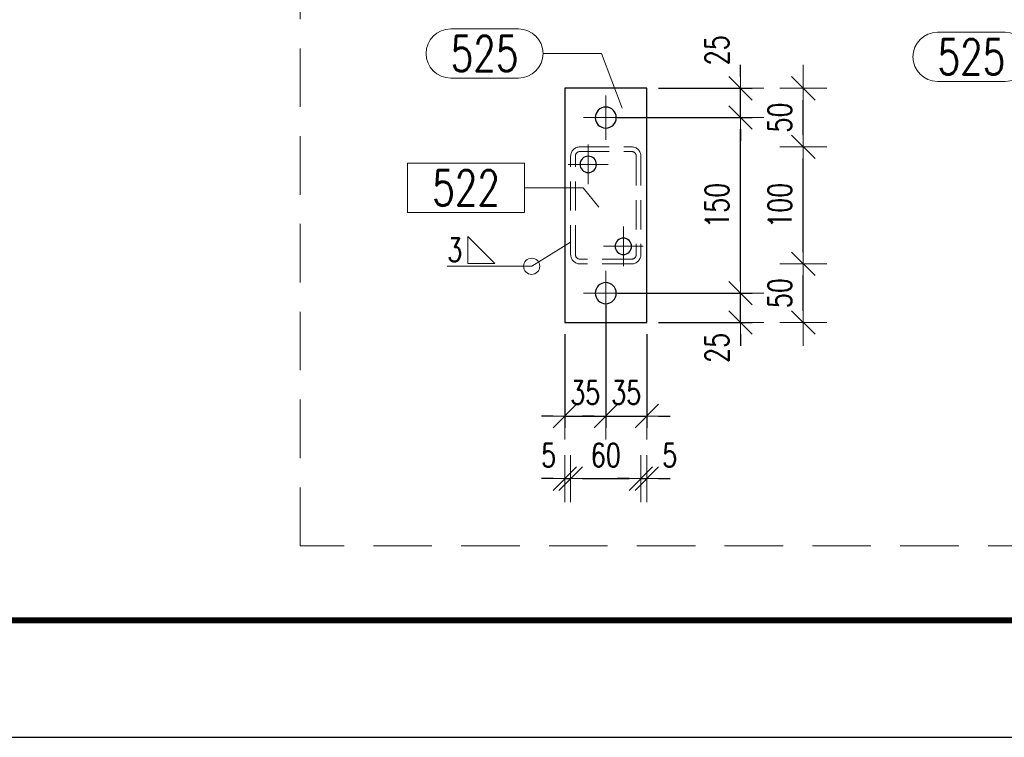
# Model space of a CAD drawing. Header units: millimetres. Extents: x -870 to -358, y 12812 to 13184.
# Tile 16 of 32: x -672 to -588, y 12812 to 12873. Entities that reach past the tile are written whole.
import ezdxf

# ---------------------------------------------------------------- set-up
doc = ezdxf.new("R2010")
doc.units = ezdxf.units.MM
doc.header["$LTSCALE"] = 10
doc.linetypes.add('HIDDEN', pattern=[0.375, 0.25, -0.125])
doc.linetypes.add('MITTE', pattern=[2, 1.25, -0.25, 0.25, -0.25])
doc.layers.get('Defpoints').update_dxf_attribs({"color": 1})
doc.layers.add('_FORMATKA', color=8, linetype='Continuous', plot=False)
for name, color, linetype, lineweight in [('_RAMKA', 7, 'Continuous', 35), ('PS_Bolt', 4, 'Continuous', 13), ('PS_DIM', 4, 'Continuous', 13), ('PS_Hidden', 2, 'HIDDEN', 9), ('PS_Mid', 5, 'MITTE', 15), ('PS_Pos', 1, 'Continuous', 15), ('PS_SOLID', 7, 'Continuous', 30), ('PS_Weld', 1, 'Continuous', 9)]:
    doc.layers.add(name, color=color, linetype=linetype, lineweight=lineweight)
doc.styles.add('simplex', font='simplex.shx', dxfattribs={"width": 0.75})
doc.dimstyles.new('1_10_PRZ', dxfattribs={"dimtxt": 2, "dimasz": 1, "dimexe": 2, "dimexo": 5, "dimgap": 1, "dimtad": 1, "dimdec": 0, "dimlfac": 10, "dimtxsty": 'simplex', "dimblk": 'dimznak', "dimcen": 2, "dimse1": 1, "dimse2": 1, "dimclrt": 3, "dimadec": 1, "dimazin": 0, "dimtfac": 1, "dimtdec": 0, "dimtix": 1, "dimtmove": 2, "dimatfit": 3, "dimldrblk": 'dim-grot', "dimfxl": 1, "dimarcsym": 0})
doc.dimstyles.new('1_10_SC', dxfattribs={"dimtxt": 2, "dimasz": 1, "dimexe": 1, "dimexo": 1, "dimgap": 1, "dimtad": 1, "dimdec": 0, "dimlfac": 10, "dimtxsty": 'simplex', "dimblk": 'dimznak', "dimcen": 2, "dimclrd": 256, "dimclre": 256, "dimclrt": 3, "dimadec": 1, "dimazin": 0, "dimtfac": 1, "dimtdec": 0, "dimtix": 1, "dimtmove": 2, "dimatfit": 3, "dimldrblk": 'dim-grot', "dimfxl": 1, "dimarcsym": 0})

# ---------------------------------------------------------------- blocks, each defined once
blk = doc.blocks.new('*X51')
at = {"color": 3, "linetype": 'Continuous'}
for p, q in [((-547.877, 13102.022), (-549.477, 13103.302)), ((-546.802, 13102.022), (-545.202, 13103.302)), ((-549.477, 13100.742), (-547.877, 13102.022)), ((-549.477, 13102.022), (-545.202, 13102.022)), ((-545.202, 13100.742), (-546.802, 13102.022))]:
    blk.add_line(p, q, dxfattribs=at)
blk = doc.blocks.new('*X52')
at = {"color": 3, "linetype": 'Continuous'}
for p, q in [((-547.877, 13117.022), (-549.477, 13118.302)), ((-546.802, 13117.022), (-545.202, 13118.302)), ((-549.477, 13115.742), (-547.877, 13117.022)), ((-549.477, 13117.022), (-545.202, 13117.022)), ((-545.202, 13115.742), (-546.802, 13117.022))]:
    blk.add_line(p, q, dxfattribs=at)
blk = doc.blocks.new('*X53')
at = {"color": 3, "linetype": 'Continuous'}
for p, q in [((-455.357, 13103.302), (-453.757, 13102.022)), ((-451.082, 13103.302), (-452.682, 13102.022)), ((-453.757, 13102.022), (-455.357, 13100.742)), ((-451.082, 13102.022), (-455.357, 13102.022)), ((-452.682, 13102.022), (-451.082, 13100.742))]:
    blk.add_line(p, q, dxfattribs=at)
blk = doc.blocks.new('*X54')
at = {"color": 3, "linetype": 'Continuous'}
for p, q in [((-455.357, 13118.302), (-453.757, 13117.022)), ((-451.082, 13118.302), (-452.682, 13117.022)), ((-453.757, 13117.022), (-455.357, 13115.742)), ((-451.082, 13117.022), (-455.357, 13117.022)), ((-452.682, 13117.022), (-451.082, 13115.742))]:
    blk.add_line(p, q, dxfattribs=at)
blk = doc.blocks.new('dimznak')
at = {"color": 0}
for points in [[(0, 2), (0, -2)], [(-2, 0), (2, 0)]]:
    blk.add_lwpolyline(points, dxfattribs=at)
at = {"color": 2}
blk.add_lwpolyline([(1, 1), (-1, -1)], dxfattribs=at)
blk = doc.blocks.new('*D55')
at = {"layer": 'Defpoints', "color": 0, "transparency": 16777216}
for p in [(-621.714, 12849.561, 52.116), (-625.214, 12847.061, 52.116), (-621.714, 12839.061)]:
    blk.add_point(p, dxfattribs=at)
at = {"layer": 'PS_DIM', "lineweight": -2, "transparency": 16777216}
for p, q in [((-621.714, 12848.561), (-621.714, 12838.061)), ((-625.214, 12846.061), (-625.214, 12838.061)), ((-626.214, 12839.061), (-627.214, 12839.061)), ((-625.214, 12839.061), (-621.714, 12839.061)), ((-620.714, 12839.061), (-619.714, 12839.061))]:
    blk.add_line(p, q, dxfattribs=at)
blk.add_blockref('dimznak', (-625.214, 12839.061), dxfattribs=at)
at = {"layer": 'PS_DIM', "lineweight": -2, "transparency": 16777216, "rotation": 180}
blk.add_blockref('dimznak', (-621.714, 12839.061), dxfattribs=at)
at = {"layer": 'PS_DIM', "color": 3, "transparency": 16777216, "insert": (-623.464, 12841.061), "char_height": 2, "attachment_point": 5, "style": 'simplex'}
blk.add_mtext('35', dxfattribs=at)
blk = doc.blocks.new('dim-grot')
blk.add_hatch(color=256).paths.add_polyline_path([(0, 0), (-2, 0.5), (-2, -0.5)])
blk.add_lwpolyline([(0, 0), (-2, 0.5), (-2, -0.5), (0, 0)])
blk = doc.blocks.new('*D56')
at = {"layer": 'Defpoints', "color": 0, "transparency": 16777216}
for p in [(-621.714, 12849.561, 52.116), (-618.214, 12847.061, 52.116), (-618.214, 12839.061)]:
    blk.add_point(p, dxfattribs=at)
at = {"layer": 'PS_DIM', "lineweight": -2, "transparency": 16777216}
for p, q in [((-621.714, 12848.561), (-621.714, 12838.061)), ((-618.214, 12846.061), (-618.214, 12838.061)), ((-622.714, 12839.061), (-623.714, 12839.061)), ((-621.714, 12839.061), (-618.214, 12839.061)), ((-617.214, 12839.061), (-616.214, 12839.061))]:
    blk.add_line(p, q, dxfattribs=at)
blk.add_blockref('dimznak', (-621.714, 12839.061), dxfattribs=at)
at = {"layer": 'PS_DIM', "lineweight": -2, "transparency": 16777216, "rotation": 180}
blk.add_blockref('dimznak', (-618.214, 12839.061), dxfattribs=at)
at = {"layer": 'PS_DIM', "color": 3, "transparency": 16777216, "insert": (-619.964, 12841.061), "char_height": 2, "attachment_point": 5, "style": 'simplex'}
blk.add_mtext('35', dxfattribs=at)
blk = doc.blocks.new('*D57')
at = {"layer": 'Defpoints', "color": 0, "transparency": 16777216}
for p in [(-624.714, 12853.903, 52.116), (-625.214, 12847.061, 52.116), (-624.714, 12833.712)]:
    blk.add_point(p, dxfattribs=at)
at = {"layer": 'PS_DIM', "color": 0, "lineweight": -2, "transparency": 16777216}
for p, q in [((-626.214, 12833.712), (-627.214, 12833.712)), ((-625.214, 12833.712), (-624.714, 12833.712)), ((-623.714, 12833.712), (-622.714, 12833.712))]:
    blk.add_line(p, q, dxfattribs=at)
blk.add_blockref('dimznak', (-625.214, 12833.712), dxfattribs=at)
at = {"layer": 'PS_DIM', "color": 0, "lineweight": -2, "transparency": 16777216, "rotation": 180}
blk.add_blockref('dimznak', (-624.714, 12833.712), dxfattribs=at)
at = {"layer": 'PS_DIM', "color": 3, "transparency": 16777216, "insert": (-626.596, 12835.712), "char_height": 2, "attachment_point": 5, "style": 'simplex'}
blk.add_mtext('5', dxfattribs=at)
blk = doc.blocks.new('*D58')
at = {"layer": 'Defpoints', "color": 0, "transparency": 16777216}
for p in [(-624.714, 12853.903, 52.116), (-618.714, 12854.292, 52.116), (-618.714, 12833.712)]:
    blk.add_point(p, dxfattribs=at)
at = {"layer": 'PS_DIM', "color": 0, "lineweight": -2, "transparency": 16777216}
blk.add_line((-623.714, 12833.712), (-619.714, 12833.712), dxfattribs=at)
at = {"layer": 'PS_DIM', "color": 0, "lineweight": -2, "transparency": 16777216, "rotation": 180}
blk.add_blockref('dimznak', (-624.714, 12833.712), dxfattribs=at)
at = {"layer": 'PS_DIM', "color": 0, "lineweight": -2, "transparency": 16777216}
blk.add_blockref('dimznak', (-618.714, 12833.712), dxfattribs=at)
at = {"layer": 'PS_DIM', "color": 3, "transparency": 16777216, "insert": (-621.714, 12835.712), "char_height": 2, "attachment_point": 5, "style": 'simplex'}
blk.add_mtext('60', dxfattribs=at)
blk = doc.blocks.new('*D59')
at = {"layer": 'Defpoints', "color": 0, "transparency": 16777216}
for p in [(-618.714, 12854.292, 52.116), (-618.214, 12847.061, 52.116), (-618.214, 12833.712)]:
    blk.add_point(p, dxfattribs=at)
at = {"layer": 'PS_DIM', "color": 0, "lineweight": -2, "transparency": 16777216}
for p, q in [((-619.714, 12833.712), (-620.714, 12833.712)), ((-618.714, 12833.712), (-618.214, 12833.712)), ((-617.214, 12833.712), (-616.214, 12833.712))]:
    blk.add_line(p, q, dxfattribs=at)
blk.add_blockref('dimznak', (-618.714, 12833.712), dxfattribs=at)
at = {"layer": 'PS_DIM', "color": 0, "lineweight": -2, "transparency": 16777216, "rotation": 180}
blk.add_blockref('dimznak', (-618.214, 12833.712), dxfattribs=at)
at = {"layer": 'PS_DIM', "color": 3, "transparency": 16777216, "insert": (-616.245, 12835.712), "char_height": 2, "attachment_point": 5, "style": 'simplex'}
blk.add_mtext('5', dxfattribs=at)
blk = doc.blocks.new('*D60')
at = {"layer": 'Defpoints', "color": 0, "transparency": 16777216}
for p in [(-621.714, 12849.561, 52.116), (-610.214, 12849.561), (-618.214, 12847.061, 52.116)]:
    blk.add_point(p, dxfattribs=at)
at = {"layer": 'PS_DIM', "lineweight": -2, "transparency": 16777216}
for p, q in [((-610.214, 12850.561), (-610.214, 12851.561)), ((-620.714, 12849.561), (-609.214, 12849.561)), ((-610.214, 12847.061), (-610.214, 12849.561)), ((-617.214, 12847.061), (-609.214, 12847.061)), ((-610.214, 12846.061), (-610.214, 12845.061))]:
    blk.add_line(p, q, dxfattribs=at)
for p, rotation in [((-610.214, 12849.561), 270), ((-610.214, 12847.061), 90)]:
    blk.add_blockref('dimznak', p, dxfattribs=dict(at, rotation=rotation))
at = {"layer": 'PS_DIM', "color": 3, "transparency": 16777216, "insert": (-612.214, 12844.881), "char_height": 2, "attachment_point": 5, "rotation": 90, "style": 'simplex'}
blk.add_mtext('25', dxfattribs=at)
blk = doc.blocks.new('*D61')
at = {"layer": 'Defpoints', "color": 0, "transparency": 16777216}
for p in [(-621.714, 12864.561, 52.116), (-610.214, 12864.561), (-621.714, 12849.561, 52.116)]:
    blk.add_point(p, dxfattribs=at)
at = {"layer": 'PS_DIM', "lineweight": -2, "transparency": 16777216}
for p, q in [((-620.714, 12864.561), (-609.214, 12864.561)), ((-610.214, 12850.561), (-610.214, 12863.561)), ((-620.714, 12849.561), (-609.214, 12849.561))]:
    blk.add_line(p, q, dxfattribs=at)
for p, rotation in [((-610.214, 12864.561), 90), ((-610.214, 12849.561), 270)]:
    blk.add_blockref('dimznak', p, dxfattribs=dict(at, rotation=rotation))
at = {"layer": 'PS_DIM', "color": 3, "transparency": 16777216, "insert": (-612.214, 12857.061), "char_height": 2, "attachment_point": 5, "rotation": 90, "style": 'simplex'}
blk.add_mtext('150', dxfattribs=at)
blk = doc.blocks.new('*D62')
at = {"layer": 'Defpoints', "color": 0, "transparency": 16777216}
for p in [(-618.214, 12867.061, 52.116), (-610.214, 12867.061), (-621.714, 12864.561, 52.116)]:
    blk.add_point(p, dxfattribs=at)
at = {"layer": 'PS_DIM', "lineweight": -2, "transparency": 16777216}
for p, q in [((-610.214, 12868.061), (-610.214, 12869.061)), ((-617.214, 12867.061), (-609.214, 12867.061)), ((-610.214, 12864.561), (-610.214, 12867.061)), ((-620.714, 12864.561), (-609.214, 12864.561)), ((-610.214, 12863.561), (-610.214, 12862.561))]:
    blk.add_line(p, q, dxfattribs=at)
for p, rotation in [((-610.214, 12867.061), 270), ((-610.214, 12864.561), 90)]:
    blk.add_blockref('dimznak', p, dxfattribs=dict(at, rotation=rotation))
at = {"layer": 'PS_DIM', "color": 3, "transparency": 16777216, "insert": (-612.214, 12870.307), "char_height": 2, "attachment_point": 5, "rotation": 90, "style": 'simplex'}
blk.add_mtext('25', dxfattribs=at)
blk = doc.blocks.new('*D63')
at = {"layer": 'Defpoints', "color": 0, "transparency": 16777216}
for p in [(-620.976, 12852.061, 52.116), (-604.841, 12852.061), (-618.214, 12847.061, 52.116)]:
    blk.add_point(p, dxfattribs=at)
at = {"layer": 'PS_DIM', "color": 0, "lineweight": -2, "transparency": 16777216}
blk.add_line((-604.841, 12848.061), (-604.841, 12851.061), dxfattribs=at)
for p, rotation in [((-604.841, 12852.061), 90), ((-604.841, 12847.061), 270)]:
    blk.add_blockref('dimznak', p, dxfattribs=dict(at, rotation=rotation))
at = {"layer": 'PS_DIM', "color": 3, "transparency": 16777216, "insert": (-606.841, 12849.561), "char_height": 2, "attachment_point": 5, "rotation": 90, "style": 'simplex'}
blk.add_mtext('50', dxfattribs=at)
blk = doc.blocks.new('*D64')
at = {"layer": 'Defpoints', "color": 0, "transparency": 16777216}
for p in [(-620.473, 12862.061, 52.116), (-604.841, 12862.061), (-620.976, 12852.061, 52.116)]:
    blk.add_point(p, dxfattribs=at)
at = {"layer": 'PS_DIM', "color": 0, "lineweight": -2, "transparency": 16777216}
blk.add_line((-604.841, 12853.061), (-604.841, 12861.061), dxfattribs=at)
for p, rotation in [((-604.841, 12862.061), 90), ((-604.841, 12852.061), 270)]:
    blk.add_blockref('dimznak', p, dxfattribs=dict(at, rotation=rotation))
at = {"layer": 'PS_DIM', "color": 3, "transparency": 16777216, "insert": (-606.841, 12857.061), "char_height": 2, "attachment_point": 5, "rotation": 90, "style": 'simplex'}
blk.add_mtext('100', dxfattribs=at)
blk = doc.blocks.new('*D65')
at = {"layer": 'Defpoints', "color": 0, "transparency": 16777216}
for p in [(-618.214, 12867.061, 52.116), (-604.841, 12867.061), (-620.473, 12862.061, 52.116)]:
    blk.add_point(p, dxfattribs=at)
at = {"layer": 'PS_DIM', "color": 0, "lineweight": -2, "transparency": 16777216}
blk.add_line((-604.841, 12863.061), (-604.841, 12866.061), dxfattribs=at)
for p, rotation in [((-604.841, 12867.061), 90), ((-604.841, 12862.061), 270)]:
    blk.add_blockref('dimznak', p, dxfattribs=dict(at, rotation=rotation))
at = {"layer": 'PS_DIM', "color": 3, "transparency": 16777216, "insert": (-606.841, 12864.561), "char_height": 2, "attachment_point": 5, "rotation": 90, "style": 'simplex'}
blk.add_mtext('50', dxfattribs=at)
blk = doc.blocks.new('*U131')
at = {"layer": '_FORMATKA', "lineweight": -3}
blk.add_lwpolyline([(-500, 0), (0, 0), (0, 297), (-500, 297)], close=True, dxfattribs=at)
at = {"layer": '_RAMKA', "lineweight": -3, "const_width": 0.5}
blk.add_lwpolyline([(-470, 10), (-10, 10), (-10, 287), (-470, 287)], close=True, dxfattribs=at)
blk = doc.blocks.new('*X224')
at = {"color": 1}
for p, q in [((-634.962, 12872.131), (-629.176, 12872.131)), ((-627.076, 12870.031), (-622.076, 12870.031)), ((-620.324, 12865.369), (-622.076, 12870.031)), ((-634.962, 12867.931), (-629.176, 12867.931))]:
    blk.add_line(p, q, dxfattribs=at)
for centre, start, end in [((-634.962, 12870.031), 90, 270), ((-629.176, 12870.031), 270, 90)]:
    blk.add_arc(centre, 2.1, start, end, dxfattribs=at)
at = {"color": 30, "style": 'simplex', "width": 0.75}
blk.add_text('525', height=3, dxfattribs=at).set_placement((-634.962, 12868.531))
blk = doc.blocks.new('*X225')
at = {"color": 1}
for p, q in [((-628.652, 12860.66), (-638.637, 12860.66)), ((-638.637, 12860.66), (-638.637, 12856.46)), ((-628.652, 12856.46), (-628.652, 12860.66)), ((-628.652, 12858.56), (-623.652, 12858.56)), ((-622.318, 12856.914), (-623.652, 12858.56)), ((-638.637, 12856.46), (-628.652, 12856.46))]:
    blk.add_line(p, q, dxfattribs=at)
at = {"color": 30, "style": 'simplex', "width": 0.75}
blk.add_text('522', height=3, dxfattribs=at).set_placement((-636.537, 12857.06))
blk = doc.blocks.new('*X226')
at = {"color": 1}
for p, q in [((-593.381, 12871.852), (-587.596, 12871.852)), ((-585.496, 12869.752), (-580.496, 12869.752)), ((-578.967, 12866.253), (-580.496, 12869.752)), ((-593.381, 12867.652), (-587.596, 12867.652))]:
    blk.add_line(p, q, dxfattribs=at)
for centre, start, end in [((-593.381, 12869.752), 90, 270), ((-587.596, 12869.752), 270, 90)]:
    blk.add_arc(centre, 2.1, start, end, dxfattribs=at)
at = {"color": 30, "style": 'simplex', "width": 0.75}
blk.add_text('525', height=3, dxfattribs=at).set_placement((-593.381, 12868.252))
blk = doc.blocks.new('*X230')
at = {"color": 3}
for p, q in [((-631.197, 12852.087), (-633.497, 12854.387)), ((-633.497, 12854.387), (-633.497, 12852.087)), ((-633.497, 12852.087), (-631.197, 12852.087))]:
    blk.add_line(p, q, dxfattribs=at)
at = {"color": 9}
for p in [(-624.714, 12853.903, 52.116), (-635.252, 12851.857)]:
    blk.add_line(p, (-628.042, 12851.857), dxfattribs=at)
blk.add_circle((-628.042, 12851.857), 0.69, dxfattribs=at)
at = {"color": 2, "style": 'simplex', "width": 0.75}
blk.add_text('3', height=2, dxfattribs=at).set_placement((-635.252, 12852.257))

msp = doc.modelspace()

# ---------------------------------------------------------------- linework, layer by layer
at = {"layer": 'PS_DIM', "color": 40, "linetype": 'HIDDEN', "ltscale": 2, "elevation": 52.896}
msp.add_lwpolyline([(-647.808, 12886.956), (-539.063, 12886.956), (-539.063, 12827.968), (-647.808, 12827.968)], close=True, dxfattribs=at)
at = {"layer": 'PS_Hidden', "color": 2, "linetype": 'HIDDEN', "extrusion": (1, 0, 2.22045e-16)}
for p, q in [((-623.914, 12862.061, 52.116), (-619.514, 12862.061, 52.116)), ((-624.714, 12852.861, 52.116), (-624.714, 12861.261, 52.116)), ((-624.314, 12852.861, 52.116), (-624.314, 12861.261, 52.116)), ((-623.914, 12861.661, 52.116), (-619.514, 12861.661, 52.116)), ((-619.114, 12861.261, 52.116), (-619.114, 12852.861, 52.116)), ((-618.714, 12861.261, 52.116), (-618.714, 12852.861, 52.116)), ((-619.514, 12852.461, 52.116), (-623.914, 12852.461, 52.116)), ((-619.514, 12852.061, 52.116), (-623.914, 12852.061, 52.116))]:
    msp.add_line(p, q, dxfattribs=at)
at = {"layer": 'PS_Hidden', "color": 2, "linetype": 'HIDDEN', "extrusion": (2.22045e-16, 0, -1)}
for centre, radius, start, end in [((623.914, 12861.261, -52.116), 0.8, 0, 90), ((619.514, 12861.261, -52.116), 0.8, 90, 180), ((623.914, 12861.261, -52.116), 0.4, 0, 90), ((619.514, 12861.261, -52.116), 0.4, 90, 180), ((623.914, 12852.861, -52.116), 0.8, 270, 0), ((623.914, 12852.861, -52.116), 0.4, 270, 0), ((619.514, 12852.861, -52.116), 0.8, 180, 270), ((619.514, 12852.861, -52.116), 0.4, 180, 270)]:
    msp.add_arc(centre, radius, start, end, dxfattribs=at)
at = {"layer": 'PS_Mid', "color": 5, "linetype": 'MITTE', "extrusion": (1, 0, 2.22045e-16)}
for p, q in [((-621.714, 12862.661, 52.116), (-621.714, 12866.461, 52.116)), ((-619.814, 12864.561, 52.116), (-623.614, 12864.561, 52.116)), ((-623.214, 12858.861, 52.116), (-623.214, 12862.261, 52.116)), ((-621.514, 12860.561, 52.116), (-624.914, 12860.561, 52.116)), ((-620.214, 12851.861, 52.116), (-620.214, 12855.261, 52.116)), ((-618.514, 12853.561, 52.116), (-621.914, 12853.561, 52.116)), ((-621.714, 12847.661, 52.116), (-621.714, 12851.461, 52.116)), ((-619.814, 12849.561, 52.116), (-623.614, 12849.561, 52.116))]:
    msp.add_line(p, q, dxfattribs=at)
at = {"layer": 'PS_SOLID', "color": 7, "linetype": 'Continuous', "extrusion": (1, 0, 2.22045e-16)}
for p, q in [((-618.214, 12867.061, 52.116), (-625.214, 12867.061, 52.116)), ((-625.214, 12867.061, 52.116), (-625.214, 12847.061, 52.116)), ((-618.214, 12847.061, 52.116), (-618.214, 12867.061, 52.116)), ((-625.214, 12847.061, 52.116), (-618.214, 12847.061, 52.116))]:
    msp.add_line(p, q, dxfattribs=at)
at = {"layer": 'PS_SOLID', "color": 7, "linetype": 'Continuous', "extrusion": (2.22045e-16, 0, -1)}
for centre, radius in [((621.714, 12864.561, -52.116), 0.9), ((623.214, 12860.561, -52.116), 0.7), ((620.214, 12853.561, -52.116), 0.7), ((621.714, 12849.561, -52.116), 0.9)]:
    msp.add_circle(centre, radius, dxfattribs=at)

# ---------------------------------------------------------------- block references
at = {"layer": 'PS_Bolt', "color": 3, "extrusion": (1, 0, 2.22045e-16), "rotation": 270}
for name in ['*X52', '*X54', '*X51', '*X53']:
    msp.add_blockref(name, (-252.462, -503.198, -618.214), dxfattribs=at)
at = {"layer": 'PS_DIM'}
msp.add_blockref('*U131', (-364.022, 12811.61), dxfattribs=at)
at = {"layer": 'PS_Pos'}
for name in ['*X224', '*X226', '*X225']:
    msp.add_blockref(name, (0, 0), dxfattribs=at)
at = {"layer": 'PS_Weld'}
msp.add_blockref('*X230', (0, 0), dxfattribs=at)

# ---------------------------------------------------------------- dimensions: what is measured, and where the dimension line sits
at = {"layer": 'PS_DIM'}
for base, p1, p2, picture, middle in [((-610.214, 12867.061), (-621.714, 12864.561, 52.116), (-618.214, 12867.061, 52.116), '*D62', (-612.214, 12870.307)), ((-610.214, 12849.561), (-618.214, 12847.061, 52.116), (-621.714, 12849.561, 52.116), '*D60', (-612.214, 12844.881))]:
    dim = msp.add_linear_dim(base=base, p1=p1, p2=p2, angle=90, dimstyle='1_10_SC', dxfattribs=at)
    dim.commit()
    dim.dimension.update_dxf_attribs({"geometry": picture, "text_midpoint": middle, "dimtype": 128})
for base, p1, p2, dimstyle, picture, middle in [((-604.841, 12867.061), (-620.473, 12862.061, 52.116), (-618.214, 12867.061, 52.116), '1_10_PRZ', '*D65', (-606.841, 12864.561)), ((-610.214, 12864.561), (-621.714, 12849.561, 52.116), (-621.714, 12864.561, 52.116), '1_10_SC', '*D61', (-612.214, 12857.061)), ((-604.841, 12862.061), (-620.976, 12852.061, 52.116), (-620.473, 12862.061, 52.116), '1_10_PRZ', '*D64', (-606.841, 12857.061)), ((-604.841, 12852.061), (-618.214, 12847.061, 52.116), (-620.976, 12852.061, 52.116), '1_10_PRZ', '*D63', (-606.841, 12849.561))]:
    dim = msp.add_linear_dim(base=base, p1=p1, p2=p2, angle=90, dimstyle=dimstyle, dxfattribs=at)
    dim.commit()
    dim.dimension.update_dxf_attribs({"geometry": picture, "text_midpoint": middle})
for base, p1, p2, picture, middle in [((-624.714, 12833.712), (-625.214, 12847.061, 52.116), (-624.714, 12853.903, 52.116), '*D57', (-626.596, 12835.712)), ((-618.214, 12833.712), (-618.714, 12854.292, 52.116), (-618.214, 12847.061, 52.116), '*D59', (-616.245, 12835.712))]:
    dim = msp.add_linear_dim(base=base, p1=p1, p2=p2, dimstyle='1_10_PRZ', dxfattribs=at)
    dim.commit()
    dim.dimension.update_dxf_attribs({"geometry": picture, "text_midpoint": middle, "dimtype": 128})
for base, p1, p2, dimstyle, picture, middle in [((-618.714, 12833.712), (-624.714, 12853.903, 52.116), (-618.714, 12854.292, 52.116), '1_10_PRZ', '*D58', (-621.714, 12835.712)), ((-621.714, 12839.061), (-625.214, 12847.061, 52.116), (-621.714, 12849.561, 52.116), '1_10_SC', '*D55', (-623.464, 12841.061)), ((-618.214, 12839.061), (-621.714, 12849.561, 52.116), (-618.214, 12847.061, 52.116), '1_10_SC', '*D56', (-619.964, 12841.061))]:
    dim = msp.add_linear_dim(base=base, p1=p1, p2=p2, dimstyle=dimstyle, dxfattribs=at)
    dim.commit()
    dim.dimension.update_dxf_attribs({"geometry": picture, "text_midpoint": middle})

doc.saveas('drawing.dxf')
